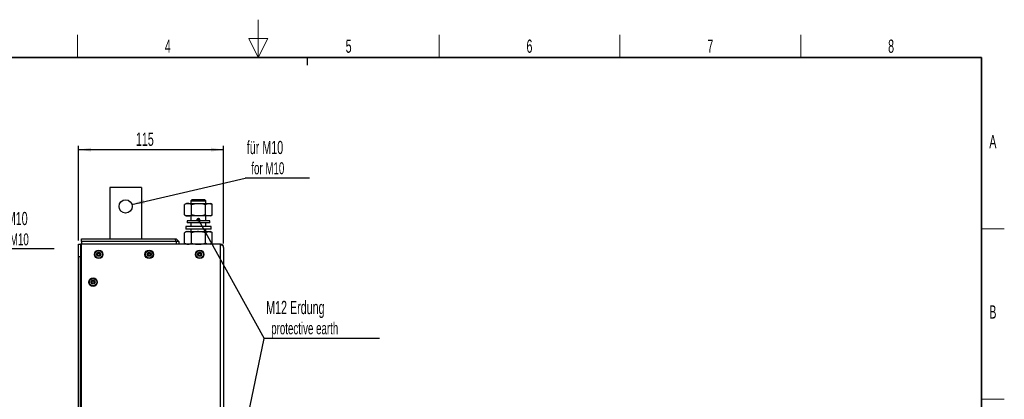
# Model space of a CAD drawing. Header units: millimetres. Extents: x 5 to 418, y 2 to 292.
# Tile 8 of 8: x 154 to 414, y 192 to 292. Entities that reach past the tile are written whole.
import ezdxf

# ---------------------------------------------------------------- set-up
doc = ezdxf.new("R2010")
doc.units = ezdxf.units.MM
doc.layers.add('SLD-0', color=7, linetype='Continuous')
doc.styles.add('SLDTEXTSTYLE0', font='TXT', dxfattribs={"width": 0.605})
doc.dimstyles.new('SLDDIMSTYLE0', dxfattribs={"dimtxt": 3.5, "dimasz": 3.302, "dimexe": 0, "dimexo": 0.0625, "dimgap": 0.875, "dimtad": 1, "dimlfac": 3, "dimrnd": 1e-09, "dimzin": 12, "dimdsep": 46, "dimtxsty": 'SLDTEXTSTYLE0', "dimsah": 1, "dimcen": 0.09, "dimadec": 0, "dimazin": 3, "dimtfac": 1, "dimtofl": 0, "dimtmove": 0, "dimatfit": 3, "dimfxl": 1, "dimfrac": 2, "dimtolj": 1, "dimtzin": 12, "dimarcsym": 0})
doc.dimstyles.new('SLDDIMSTYLE1', dxfattribs={"dimtxt": 0.18, "dimasz": 3.302, "dimexe": 0, "dimexo": 0.0625, "dimgap": 0, "dimtad": 0, "dimtih": 1, "dimtoh": 1, "dimdec": 0, "dimrnd": 1e-09, "dimzin": 0, "dimdsep": 46, "dimtxsty": 'Standard', "dimsah": 1, "dimcen": 0.09, "dimadec": 0, "dimazin": 0, "dimtfac": 3.302, "dimtdec": 0, "dimtofl": 0, "dimtmove": 0, "dimatfit": 3, "dimfxl": 1, "dimfrac": 2, "dimtolj": 1, "dimtzin": 0, "dimarcsym": 0})
doc.dimstyles.new('SLDDIMSTYLE2', dxfattribs={"dimtxt": 0.18, "dimasz": 1.016, "dimexe": 0, "dimexo": 0.0625, "dimgap": 0, "dimtad": 0, "dimtih": 1, "dimtoh": 1, "dimdec": 0, "dimrnd": 1e-09, "dimzin": 0, "dimdsep": 46, "dimtxsty": 'Standard', "dimblk1": 'DOT', "dimblk2": 'DOT', "dimsah": 1, "dimcen": 0.09, "dimadec": 0, "dimazin": 0, "dimtfac": 1.016, "dimtdec": 0, "dimtofl": 0, "dimtmove": 0, "dimatfit": 3, "dimldrblk": 'DOT', "dimfxl": 1, "dimfrac": 2, "dimtolj": 1, "dimtzin": 0, "dimarcsym": 0})

# ---------------------------------------------------------------- blocks, each defined once
blk = doc.blocks.new('SW_NOTE_0')
at = {"layer": 'SLD-0', "color": 0}
blk.add_line((16.98, 0), (0, 0), dxfattribs=at)
at = {"layer": 'SLD-0', "color": 0, "attachment_point": 1, "style": 'SLDTEXTSTYLE0'}
for s, insert, char_height in [('für M10', (0.41, 9.8), 3.5), ('for M10', (1.6, 4.13), 3.175)]:
    blk.add_mtext(s, dxfattribs=dict(at, insert=insert, char_height=char_height))
blk = doc.blocks.new('_D_5')
at = {"layer": 'SLD-0', "color": 7}
for p, q in [((169.52, 234.15), (169.52, 259.15)), ((169.52, 258.15), (207.85, 258.15)), ((207.85, 233.32), (207.85, 259.15))]:
    blk.add_line(p, q, dxfattribs=at)
for points in [[(169.52, 258.15), (172.82, 257.64), (172.82, 258.66)], [(207.85, 258.15), (204.55, 258.66), (204.55, 257.64)]]:
    blk.add_solid(points, dxfattribs=at)
at = {"layer": 'SLD-0', "color": 7, "insert": (184.67, 262.66), "char_height": 3.5, "attachment_point": 1, "style": 'SLDTEXTSTYLE0'}
blk.add_mtext('115', dxfattribs=at)
blk = doc.blocks.new('SW_NOTE_0_1')
at = {"layer": 'SLD-0', "color": 0}
blk.add_line((16.98, 0), (0, 0), dxfattribs=at)
at = {"layer": 'SLD-0', "color": 0, "attachment_point": 1, "style": 'SLDTEXTSTYLE0'}
for s, insert, char_height in [('für M10', (0.42, 9.85), 3.5), ('for M10', (1.61, 4.19), 3.175)]:
    blk.add_mtext(s, dxfattribs=dict(at, insert=insert, char_height=char_height))
blk = doc.blocks.new('SW_NOTE_0_2')
at = {"layer": 'SLD-0', "color": 0}
blk.add_line((30.38, 0), (0, 0), dxfattribs=at)
blk.add_line((30.38, 0), (0, 0), dxfattribs=at)
at = {"layer": 'SLD-0', "color": 0, "attachment_point": 1, "style": 'SLDTEXTSTYLE0'}
for s, insert, char_height in [('M12 Erdung', (0.48, 9.94), 3.5), ('protective earth', (1.82, 4.28), 3.175)]:
    blk.add_mtext(s, dxfattribs=dict(at, insert=insert, char_height=char_height))
blk = doc.blocks.new('_Dot')
at = {"color": 0, "linetype": 'ByBlock', "lineweight": -2}
blk.add_line((-0.5, 0), (-1, 0), dxfattribs=at)
at = {"color": 0, "linetype": 'ByBlock', "const_width": 0.5}
blk.add_lwpolyline([(-0.25, 0, 1), (0.25, 0, 1)], format="xyb", close=True, dxfattribs=at)

msp = doc.modelspace()

# ---------------------------------------------------------------- linework, layer by layer
at = {"color": 7, "linetype": 'Continuous', "lineweight": 25}
for p, q in [((186.1333, 248.1515), (177.7999, 248.1515)), ((177.7999, 248.1515), (177.7999, 234.5681)), ((186.1333, 248.1515), (186.1333, 234.5681)), ((199.5411, 244.9515), (199.1833, 244.5936)), ((199.1833, 244.5936), (199.1833, 243.9515)), ((199.1833, 244.5936), (203.1833, 244.5936)), ((199.5411, 244.9515), (202.8254, 244.9515)), ((203.1833, 244.5936), (202.8254, 244.9515)), ((203.1833, 243.9515), (203.1833, 244.5936)), ((198.0166, 243.9515), (197.5267, 243.6686)), ((197.5267, 240.901), (197.5267, 243.6686)), ((198.0166, 243.9515), (198.4408, 243.9515)), ((198.4408, 243.9515), (201.1833, 243.9515)), ((199.355, 240.901), (199.355, 243.6686)), ((201.1833, 243.9515), (203.9257, 243.9515)), ((203.0115, 240.901), (203.0115, 243.6686)), ((203.9257, 243.9515), (204.3499, 243.9515)), ((204.8398, 243.6686), (204.3499, 243.9515)), ((204.8398, 240.901), (204.8398, 243.6686)), ((197.5267, 240.901), (198.0166, 240.6181)), ((198.4408, 240.6181), (198.0166, 240.6181)), ((198.1833, 239.3181), (198.1833, 238.8181)), ((204.1833, 239.3181), (198.1833, 239.3181)), ((201.1833, 240.6181), (198.4408, 240.6181)), ((199.1833, 240.6181), (199.1833, 239.3181)), ((203.9257, 240.6181), (201.1833, 240.6181)), ((203.1833, 239.3181), (203.1833, 240.6181)), ((204.3499, 240.6181), (203.9257, 240.6181)), ((204.1833, 238.8181), (204.1833, 239.3181)), ((204.3499, 240.6181), (204.8398, 240.901)), ((197.8499, 237.8181), (197.8499, 237.1515)), ((204.5166, 237.8181), (197.8499, 237.8181)), ((204.5166, 237.1515), (197.8499, 237.1515)), ((204.1833, 238.8181), (198.1833, 238.8181)), ((199.1833, 238.8181), (199.1833, 237.8181)), ((199.1833, 237.1515), (199.1833, 236.4848)), ((203.1833, 237.8181), (203.1833, 238.8181)), ((203.1833, 236.4848), (203.1833, 237.1515)), ((204.5166, 237.1515), (204.5166, 237.8181)), ((170.3499, 234.5681), (195.0738, 234.5681)), ((170.3499, 233.9015), (170.3499, 234.5681)), ((195.3499, 233.9015), (195.0738, 234.5681)), ((195.0738, 234.5681), (195.3499, 234.5681)), ((196.0166, 233.9015), (195.3499, 234.5681)), ((198.0166, 236.4848), (197.5267, 236.202)), ((197.5267, 233.4343), (197.5267, 236.202)), ((198.0166, 236.4848), (198.4408, 236.4848)), ((198.4408, 236.4848), (201.1833, 236.4848)), ((199.355, 233.4343), (199.355, 236.202)), ((201.1833, 236.4848), (203.9257, 236.4848)), ((203.0115, 233.4343), (203.0115, 236.202)), ((203.9257, 236.4848), (204.3499, 236.4848)), ((204.8398, 236.202), (204.3499, 236.4848)), ((204.8398, 233.4343), (204.8398, 236.202)), ((169.5166, 233.1515), (170.0166, 233.1515)), ((169.5166, 229.8181), (169.5166, 233.1515)), ((170.0166, 233.1515), (170.0166, 229.8181)), ((170.3499, 233.1515), (170.0166, 233.1515)), ((195.3499, 233.9015), (170.3499, 233.9015)), ((170.3499, 233.9015), (170.3499, 233.2348)), ((170.3499, 233.2348), (195.3499, 233.2348)), ((170.3499, 233.2348), (170.3499, 233.1515)), ((170.3499, 133.1515), (170.3499, 233.1515)), ((207.0166, 233.1515), (170.3499, 233.1515)), ((195.0166, 233.2348), (195.0166, 233.1515)), ((195.3499, 233.9015), (195.3499, 233.2348)), ((196.0166, 233.9015), (195.3499, 233.9015)), ((195.3499, 233.2348), (196.0166, 233.2348)), ((196.0166, 233.9015), (196.0166, 233.2348)), ((197.5267, 233.4343), (198.0166, 233.1515)), ((204.3499, 233.1515), (204.8398, 233.4343)), ((207.0166, 133.1515), (207.0166, 233.1515)), ((207.8499, 232.3181), (207.8499, 133.9848)), ((170.0166, 229.8181), (169.5166, 229.8181)), ((169.5166, 136.4848), (169.5166, 229.8181)), ((170.0166, 136.4848), (170.0166, 229.8181))]:
    msp.add_line(p, q, dxfattribs=at)
for centre, radius in [((181.9666, 243.1515), 1.75), ((174.8499, 230.4848), 1.1333), ((174.8499, 230.4848), 0.9667), ((188.1833, 230.4848), 1.1333), ((188.1833, 230.4848), 0.9667), ((201.5166, 230.4848), 1.1333), ((201.5166, 230.4848), 0.9667), ((174.8499, 230.4848), 0.525), ((174.8499, 230.4848), 0.2917), ((188.1833, 230.4848), 0.525), ((188.1833, 230.4848), 0.2917), ((201.5166, 230.4848), 0.525), ((201.5166, 230.4848), 0.2917), ((173.3499, 223.1515), 1.1333), ((173.3499, 223.1515), 0.9667), ((173.3499, 223.1515), 0.525), ((173.3499, 223.1515), 0.2917)]:
    msp.add_circle(centre, radius, dxfattribs=at)
msp.add_arc((207.0166, 232.3181), 0.8333, 0, 90, dxfattribs=at)
for points, knots in [([(198.4408, 243.9515), (198.4192, 243.9511), (198.2551, 243.9486), (197.9457, 243.8868), (197.6672, 243.7418), (197.5267, 243.6686)], [0, 0, 0, 0, 0.07009183, 0.53078536, 1, 1, 1, 1]), ([(199.355, 243.6686), (199.2065, 243.7477), (198.9069, 243.9072), (198.5971, 243.9366), (198.4408, 243.9515)], [0, 0, 0, 0, 0.495457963, 1, 1, 1, 1]), ([(199.355, 243.6686), (199.4886, 243.706), (200.0841, 243.8725), (200.7031, 243.917), (201.1833, 243.9515)], [0, 0, 0, 0, 0.22439216, 1, 1, 1, 1]), ([(201.1833, 243.9515), (201.3332, 243.9481), (201.9519, 243.934), (202.5548, 243.783), (203.0115, 243.6686)], [0, 0, 0, 0, 0.24238647, 1, 1, 1, 1]), ([(203.0115, 243.6686), (203.16, 243.7477), (203.4596, 243.9072), (203.7694, 243.9366), (203.9257, 243.9515)], [0, 0, 0, 0, 0.495457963, 1, 1, 1, 1]), ([(203.9257, 243.9515), (203.9473, 243.9511), (204.1114, 243.9486), (204.4208, 243.8868), (204.6993, 243.7418), (204.8398, 243.6686)], [0, 0, 0, 0, 0.07009183, 0.53078536, 1, 1, 1, 1]), ([(197.5267, 240.901), (197.6752, 240.8219), (197.9748, 240.6624), (198.2846, 240.633), (198.4408, 240.6181)], [0, 0, 0, 0, 0.49545796, 1, 1, 1, 1]), ([(198.4408, 240.6181), (198.4625, 240.6185), (198.6266, 240.621), (198.936, 240.6828), (199.2145, 240.8278), (199.355, 240.901)], [0, 0, 0, 0, 0.07009183, 0.53078536, 1, 1, 1, 1]), ([(201.1833, 240.6181), (200.7031, 240.6526), (200.0841, 240.6971), (199.4886, 240.8636), (199.355, 240.901)], [0, 0, 0, 0, 0.77560784, 1, 1, 1, 1]), ([(203.0115, 240.901), (202.5548, 240.7866), (201.9519, 240.6356), (201.3332, 240.6216), (201.1833, 240.6181)], [0, 0, 0, 0, 0.75761353, 1, 1, 1, 1]), ([(203.9257, 240.6181), (203.904, 240.6185), (203.7399, 240.621), (203.4305, 240.6828), (203.1521, 240.8278), (203.0115, 240.901)], [0, 0, 0, 0, 0.07009183, 0.53078536, 1, 1, 1, 1]), ([(204.8398, 240.901), (204.6914, 240.8219), (204.3917, 240.6624), (204.082, 240.633), (203.9257, 240.6181)], [0, 0, 0, 0, 0.49545796, 1, 1, 1, 1]), ([(198.4408, 236.4848), (198.4192, 236.4845), (198.2551, 236.4819), (197.9457, 236.4201), (197.6672, 236.2751), (197.5267, 236.202)], [0, 0, 0, 0, 0.07009183, 0.53078536, 1, 1, 1, 1]), ([(199.355, 236.202), (199.2065, 236.281), (198.9069, 236.4406), (198.5971, 236.47), (198.4408, 236.4848)], [0, 0, 0, 0, 0.495457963, 1, 1, 1, 1]), ([(201.1833, 236.4848), (201.0333, 236.4814), (200.4146, 236.4673), (199.8117, 236.3163), (199.355, 236.202)], [0, 0, 0, 0, 0.24238647, 1, 1, 1, 1]), ([(203.0115, 236.202), (202.8779, 236.2393), (202.2824, 236.4059), (201.6634, 236.4503), (201.1833, 236.4848)], [0, 0, 0, 0, 0.22439216, 1, 1, 1, 1]), ([(203.0115, 236.202), (203.16, 236.281), (203.4596, 236.4406), (203.7694, 236.47), (203.9257, 236.4848)], [0, 0, 0, 0, 0.495457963, 1, 1, 1, 1]), ([(203.9257, 236.4848), (203.9473, 236.4845), (204.1114, 236.4819), (204.4208, 236.4201), (204.6993, 236.2751), (204.8398, 236.202)], [0, 0, 0, 0, 0.07009183, 0.53078536, 1, 1, 1, 1]), ([(197.5267, 233.4343), (197.6752, 233.3553), (197.9748, 233.1957), (198.2846, 233.1663), (198.4408, 233.1515)], [0, 0, 0, 0, 0.49545796, 1, 1, 1, 1]), ([(198.4408, 233.1515), (198.4625, 233.1518), (198.6266, 233.1544), (198.936, 233.2161), (199.2145, 233.3611), (199.355, 233.4343)], [0, 0, 0, 0, 0.07009183, 0.53078536, 1, 1, 1, 1]), ([(199.355, 233.4343), (199.8117, 233.3199), (200.4146, 233.169), (201.0333, 233.1549), (201.1833, 233.1515)], [0, 0, 0, 0, 0.75761353, 1, 1, 1, 1]), ([(201.1833, 233.1515), (201.6634, 233.186), (202.2824, 233.2304), (202.8779, 233.3969), (203.0115, 233.4343)], [0, 0, 0, 0, 0.77560784, 1, 1, 1, 1]), ([(203.9257, 233.1515), (203.904, 233.1518), (203.7399, 233.1544), (203.4305, 233.2161), (203.1521, 233.3611), (203.0115, 233.4343)], [0, 0, 0, 0, 0.07009183, 0.53078536, 1, 1, 1, 1]), ([(204.8398, 233.4343), (204.6914, 233.3553), (204.3917, 233.1957), (204.082, 233.1663), (203.9257, 233.1515)], [0, 0, 0, 0, 0.49545796, 1, 1, 1, 1])]:
    msp.add_open_spline(points, degree=3, knots=knots, dxfattribs=at)
msp.add_open_spline([(207.8499, 232.3181), (207.8374, 232.3876), (207.8124, 232.5265), (207.6196, 232.7348), (207.3442, 232.9431), (207.1258, 233.082), (207.0166, 233.1515)], degree=3, dxfattribs=at)
at = {"layer": 'SLD-0', "lineweight": 18}
for p, q in [((217, 292.5), (217, 282.5)), ((169.25, 282.5), (169.25, 288.5)), ((219.5, 287.5), (214.5, 287.5)), ((214.5, 287.5), (217, 282.5)), ((217, 282.5), (219.5, 287.5)), ((264.75, 282.5), (264.75, 288.5)), ((312.5, 282.5), (312.5, 288.5)), ((360.25, 282.5), (360.25, 288.5)), ((408, 237.25), (414, 237.25)), ((408, 192.25), (414, 192.25))]:
    msp.add_line(p, q, dxfattribs=at)
at = {"layer": 'SLD-0', "lineweight": 35}
for p, q in [((408, 282.5), (26, 282.5)), ((408, 12), (408, 282.5))]:
    msp.add_line(p, q, dxfattribs=at)
at = {"layer": 'SLD-0'}
msp.add_line((230, 280.5), (230, 282.5), dxfattribs=at)
msp.add_line((230, 280.5), (230, 282.5), dxfattribs=at)

# ---------------------------------------------------------------- block references
at = {"layer": 'SLD-0', "color": 7}
for name, p in [('SW_NOTE_0_1', (213.5456, 250.63)), ('SW_NOTE_0', (146.0786, 231.9025)), ('SW_NOTE_0_2', (218.5876, 208.2518))]:
    msp.add_blockref(name, p, dxfattribs=at)

# ---------------------------------------------------------------- texts
at = {"layer": 'SLD-0', "char_height": 3.5, "attachment_point": 2, "style": 'SLDTEXTSTYLE0'}
for s, insert in [('4', (193.1027, 287.243)), ('5', (240.8527, 287.243)), ('6', (288.6027, 287.243)), ('7', (336.3527, 287.243)), ('8', (384.1027, 287.243)), ('A', (410.9816, 262.0011)), ('B', (410.9816, 217.0011))]:
    msp.add_mtext(s, dxfattribs=dict(at, insert=insert))

# ---------------------------------------------------------------- dimensions: what is measured, and where the dimension line sits
at = {"layer": 'SLD-0', "color": 7}
dim = msp.add_linear_dim(base=(207.8499, 258.1515), p1=(169.5166, 233.1515), p2=(207.8499, 232.3181), dimstyle='SLDDIMSTYLE0', dxfattribs=at)
dim.commit()
dim.dimension.update_dxf_attribs({"geometry": '_D_5', "text_midpoint": (188.6833, 258.1515), "dimtype": 160})

# ---------------------------------------------------------------- leaders
for points, dimstyle in [([(183.6303, 243.6943), (213.5456, 250.63)], 'SLDDIMSTYLE1'), ([(201.1636, 239.6413), (218.5876, 208.2518)], 'SLDDIMSTYLE2'), ([(201.302, 126.395), (218.5876, 208.2518)], 'SLDDIMSTYLE2')]:
    msp.add_leader(points, dimstyle=dimstyle, dxfattribs=at)

doc.saveas('drawing.dxf')
